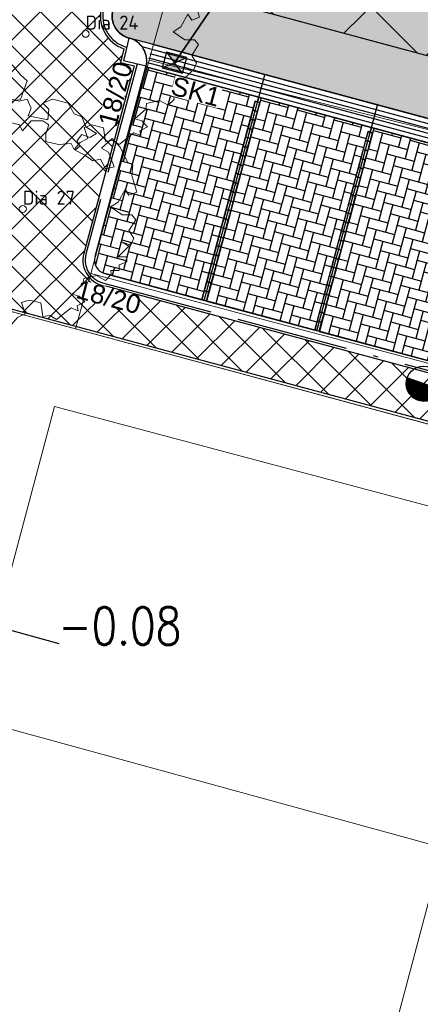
# Model space of a CAD drawing. Header units: metres. Extents: x 252743 to 254903, y 592696 to 593766.
# Tile 41 of 256: x 253680 to 253689, y 593017 to 593038. Entities that reach past the tile are written whole.
import ezdxf
from ezdxf.enums import TextEntityAlignment as Align
from ezdxf.lldxf.tags import DXFTag

# ---------------------------------------------------------------- set-up
doc = ezdxf.new("R2010")
doc.units = ezdxf.units.M
doc.set_wipeout_variables(frame=1)
for name, pattern in [('ACAD_ISO11W100', [33, 12, -3, 12, -3, 0, -3]), ('HIDDEN', [9.524999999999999, 6.35, -3.175]), ('IMPORT-KG-KADASTRAAL-SO _2_', [0]), ('IMPORT-KG-PERCEEL-SO _2_', [0])]:
    doc.linetypes.add(name, pattern=pattern)
for name, color, linetype, lineweight in [('132034000_dwg', 8, 'Continuous', 5), ('B-BH-GR-BEPLANTING_CULTUUR_HEESTERS-G', 250, 'Continuous', 18), ('B-BH-KG-GRENS_KADASTRAAL-G', 250, 'IMPORT-KG-KADASTRAAL-SO _2_', 18), ('B-BH-KG-GRENS_PERCEEL-G', 250, 'IMPORT-KG-PERCEEL-SO _2_', 18), ('B-BH-VH-OPENVERHARDING-G', 250, 'Continuous', 18), ('B-WE-GR-BOOM-S1', 8, 'Continuous', 9), ('B-WE-GR-BOOM_STAMDIAMETER-T', 7, 'Continuous', 25), ('N-RI-HWA-PVC125 KOLKAANSLUITING', 140, 'HIDDEN', 35), ('N-woningen', 1, 'Continuous', 0)]:
    doc.layers.add(name, color=color, linetype=linetype, lineweight=lineweight)
doc.layers.add('ALGEMEEN HULP', color=6, linetype='Continuous', plot=False)
doc.layers.add('B-WE-KG-GRENS_PERCEEL-G', color=7, linetype='KG-PERCEEL-SO', lineweight=18, true_color=0x00a6ff)
for name, color, linetype in [('N-GR-ARC-GROENVOORZIENING-N', 82, 'Continuous'), ('N-IN-TEKST 200', 7, 'Continuous'), ('N-KL-NUTSSTROOK', 10, 'Continuous'), ('N-RI-KOLK-STRAATKOLK', 7, 'Continuous'), ('N-WB-ARC-BETONSTEEN KF', 253, 'Continuous'), ('N-WB-ARC-SBS-KF-ROODBRUIN-PARKEREN', 24, 'Continuous'), ('N-WB-ARC-SBS-KF-ROODBRUIN-RIJBAAN', 24, 'Continuous'), ('N-WB-BAND TEKST 200', 7, 'Continuous'), ('N-WB-BAND TROTTOIRBAND 18 20', 7, 'ACAD_ISO11W100'), ('N-WB-KANTVERHARDING', 2, 'Continuous'), ('N-WB-MATERIAALGRENS', 1, 'Continuous'), ('N-WB-MOLGOOT GEBAKKEN DF', 8, 'Continuous'), ('N-WE-ZZ-HOOGTELABEL-T', 7, 'Continuous')]:
    doc.layers.add(name, color=color, linetype=linetype)
doc.layers.get('0').freeze()
doc.styles.add('N_STANDARD 200', font='arial.ttf', dxfattribs={"height": 0.4})
doc.styles.add('NLCS-ISO', font='txt')
doc.styles.add('ROMANS', font='romans.shx', dxfattribs={"height": 3})
doc.styles.get("Standard").update_dxf_attribs({"font": 'simplex.shx'})
tags = doc.linetypes.add('KG-PERCEEL-SO', pattern='A,5.5,-2,["P",Standard,S=1.8,R=0,X=-0.5,Y=-0.9],-2,5.5,-2,[5,NLCS.SHX,S=0.75,R=0,X=0,Y=0],-2', length=19).pattern_tags.tags
tags[6] = DXFTag(74, 10)

# ---------------------------------------------------------------- blocks, each defined once
blk = doc.blocks.new('SGR-BOOM_06_ST')
at = {"linetype": 'Continuous', "flags": 128}
blk.add_lwpolyline([(2.697926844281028, 3.519936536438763), (2.530031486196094, 3.938911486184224), (2.197017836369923, 4.064448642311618), (1.94450365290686, 4.524361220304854), (1.273022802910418, 4.692183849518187), (0.8554126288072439, 4.524288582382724), (1.107912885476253, 4.273186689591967), (1.064270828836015, 3.811889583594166), (0.2276521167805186, 3.979701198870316), (0.3518243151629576, 4.315444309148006), (0.1839317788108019, 4.692111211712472), (-0.1504327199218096, 4.608837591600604), (-0.4861730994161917, 4.692066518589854), (-1.154910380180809, 4.649713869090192), (-1.490634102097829, 4.483188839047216), (-1.95193375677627, 4.56504461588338), (-2.538756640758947, 4.105076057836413), (-2.119756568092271, 3.896293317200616), (-1.994180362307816, 3.643818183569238), (-1.575180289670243, 3.435035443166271), (-1.994130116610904, 2.890461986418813), (-2.538667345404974, 2.766231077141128), (-2.915367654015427, 3.099211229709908), (-2.619546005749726, 3.216664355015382), (-2.873110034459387, 3.855299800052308), (-3.627802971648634, 3.434898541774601), (-4.004453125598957, 3.015887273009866), (-3.794266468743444, 2.84803387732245), (-4.004419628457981, 2.513649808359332), (-4.424759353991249, 2.345754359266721), (-4.716801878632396, 2.05367287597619), (-5.01017267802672, 1.214316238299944), (-3.88011881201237, 0.9209648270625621), (-3.712226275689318, 0.5442979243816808), (-4.004271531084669, 0.2931597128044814), (-4.506508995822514, 0.2931262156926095), (-4.602327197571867, 0.5555981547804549), (-5.093368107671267, 0.3763383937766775), (-4.757596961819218, -0.1681847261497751), (-4.925450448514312, -0.3770066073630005), (-4.716628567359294, -0.544860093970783), (-4.88446521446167, -1.006165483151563), (-4.532341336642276, -1.182198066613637), (-4.716561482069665, -1.550699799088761), (-4.424496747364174, -1.591623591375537), (-4.292786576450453, -1.70719043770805), (-4.61907625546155, -2.106831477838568), (-3.920821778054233, -2.682045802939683), (-3.668355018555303, -2.430910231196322), (-3.459575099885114, -1.969602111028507), (-3.627456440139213, -1.760802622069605), (-3.418684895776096, -1.173935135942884), (-3.123882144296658, -1.341782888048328), (-2.788119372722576, -1.760746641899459), (-2.496040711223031, -2.010481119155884), (-2.788049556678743, -2.807529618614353), (-3.418567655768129, -2.931766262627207), (-3.668290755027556, -3.394441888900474), (-3.332530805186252, -3.771097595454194), (-2.831649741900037, -3.896623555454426), (-2.768861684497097, -4.022178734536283), (-2.70607362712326, -4.147733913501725), (-2.328058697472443, -3.728722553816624), (-1.825821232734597, -3.728689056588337), (-1.574691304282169, -3.89653972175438), (-1.698860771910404, -4.27322610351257), (-1.6988383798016, -4.608960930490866), (-1.154284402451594, -4.735848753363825), (-0.6097418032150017, -4.692139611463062), (-0.4855303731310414, -4.944614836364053), (-0.2330665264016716, -4.64980644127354), (0.1012924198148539, -4.483281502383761), (-0.05880460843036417, -4.006538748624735), (0.2691206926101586, -3.89641674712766), (0.7727313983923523, -4.023307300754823), (0.8560217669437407, -4.608790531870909), (1.149445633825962, -4.565098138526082), (1.441519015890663, -4.735675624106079), (2.070647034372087, -4.232031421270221), (2.365446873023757, -4.356206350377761), (2.321760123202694, -4.14739857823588), (2.657483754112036, -3.979508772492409), (2.406348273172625, -3.728406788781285), (2.112915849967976, -3.643810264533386), (2.574182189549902, -3.226158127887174), (2.615108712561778, -2.975036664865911), (3.159645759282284, -2.848076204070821), (3.537702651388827, -3.058226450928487), (3.787439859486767, -2.807091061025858), (3.770391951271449, -2.632754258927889), (4.123163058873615, -2.632730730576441), (4.123146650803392, -2.386717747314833), (4.458873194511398, -2.262500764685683), (4.458859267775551, -2.05369007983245), (4.082181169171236, -2.05371520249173), (4.543444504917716, -1.591025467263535), (4.250006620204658, -1.424542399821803), (4.626693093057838, -1.550076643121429), (4.752232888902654, -1.256641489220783), (4.54339981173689, -0.9209205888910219), (4.835431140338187, -0.4609716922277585), (4.667549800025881, -0.2521722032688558), (4.249928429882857, -0.2522000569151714), (3.746303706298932, 0.08486595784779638), (4.082024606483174, 0.2936990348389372), (4.375415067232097, 0.8382641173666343), (4.543299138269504, 0.5885213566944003), (4.876296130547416, 0.7127381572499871), (4.667437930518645, 1.425137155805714), (4.711079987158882, 1.886434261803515), (4.499534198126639, 1.969671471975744), (4.163754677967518, 2.639753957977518), (3.828442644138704, 3.012677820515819), (3.373874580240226, 2.603955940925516), (3.662895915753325, 2.430909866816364), (3.914056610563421, 1.801765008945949), (3.537384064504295, 1.718488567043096), (3.327180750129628, 2.136095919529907), (2.991451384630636, 2.054186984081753), (2.657064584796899, 2.305283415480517), (2.238064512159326, 2.514066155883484), (2.446864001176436, 2.681947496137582), (2.321287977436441, 2.931693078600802), (2.530081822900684, 3.184190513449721), (2.865825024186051, 3.05865353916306), (3.159240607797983, 3.226540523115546)], close=True, dxfattribs=at)
blk.add_circle((0, 0), 0.15)
at = {"layer": 'B-WE-GR-BOOM_STAMDIAMETER-T', "style": 'NLCS-ISO'}
blk.add_attdef('STAMDIAMETER', text='', height=0.3, dxfattribs=at).set_placement((0, 0), align=Align.BOTTOM_LEFT)
blk = doc.blocks.new('STRAATKOLK STR3545')
h = blk.add_hatch(color=256)
h.dxf.hatch_style = 1
h.paths.add_polyline_path([(0, 0.3499999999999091), (0.2249999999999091, 0.1749999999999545), (0.4499999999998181, 0.3499999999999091)])
h = blk.add_hatch(color=256)
h.dxf.hatch_style = 1
h.paths.add_polyline_path([(0.2249999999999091, 0.1749999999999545), (0, 0), (0.4499999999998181, 0)])
for points in [[(0, 0.3499999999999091), (0.2249999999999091, 0.1749999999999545), (0.4499999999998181, 0.3499999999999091)], [(0, 0.3499999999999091), (0, 0), (0.4499999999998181, 0), (0.4499999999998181, 0.3499999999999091)], [(0.2249999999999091, 0.1749999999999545), (0, 0), (0.4499999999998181, 0)]]:
    blk.add_lwpolyline(points, close=True)
at = {"style": 'N_STANDARD 200'}
blk.add_attdef('STRAATKOLK', (0.2971162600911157, -0.5022163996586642), '', height=0.4, dxfattribs=at)
at = {"color": 7, "true_color": 0xffffff}
blk.add_wipeout([(0.31579358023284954, -0.08776652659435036), (1.3578082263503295, -0.08776652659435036), (1.3578082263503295, -0.5248883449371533), (0.31579358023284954, -0.5248883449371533)], dxfattribs=at)
blk = doc.blocks.new('132034000_dwg_GWW-CAD Brk tekening 12A-1381409-Plot dakaanzicht')
at = {"layer": 'B-BH-KG-GRENS_KADASTRAAL-G', "color": 253, "linetype": 'Continuous', "lineweight": 9, "flags": 128}
blk.add_lwpolyline([(253702225.2121877, 593020878.0124418), (253703392, 593025347), (253700046, 593026228), (253700046, 593064797.0000001), (253700046, 593026228), (253678247, 593032109.0000001), (253675948.9999999, 593023806), (253679022.6981654, 593022963.6106)], dxfattribs=at)
at = {"layer": 'B-BH-KG-GRENS_PERCEEL-G', "color": 253, "linetype": 'Continuous', "lineweight": 9, "flags": 128}
for points in [[(253667903.677148, 593077125.9449177), (253667545, 593075562.0000001), (253667575, 593074571.0000001), (253667960, 593073747.0000001), (253668376, 593073149.0000002), (253669177, 593072632.0000002), (253670076, 593072194), (253681679, 593069399), (253691282, 593066996.0000001), (253700073, 593064797.0000001), (253700073, 593026228), (253678247, 593032109.0000001), (253675948.9999999, 593023806), (253674294, 593017788.0000001), (253672706, 593011731.0000001)], [(253679022.6981654, 593022963.6106), (253675948.9999999, 593023806), (253678247, 593032109.0000001), (253700046, 593026228)]]:
    blk.add_lwpolyline(points, dxfattribs=at)
blk = doc.blocks.new('132034000_dwg_GWW-CAD Bgt tekening 12A-1381416-Plot dakaanzicht')
at = {"layer": 'B-BH-GR-BEPLANTING_CULTUUR_HEESTERS-G', "color": 253, "lineweight": 9, "flags": 128}
blk.add_lwpolyline([(253683608, 593039190), (253683007, 593037002), (253681753, 593032438), (253681430, 593031251), (253678244, 593032110), (253678583, 593033337), (253679815, 593037796), (253680441, 593040060)], close=True, dxfattribs=at)
at = {"layer": 'B-BH-VH-OPENVERHARDING-G', "color": 253, "lineweight": 9, "flags": 128}
blk.add_lwpolyline([(253708920, 593045909), (253704939, 593031547), (253683007, 593037002), (253683608, 593039190), (253683923, 593040372), (253684656, 593043097), (253685950, 593042753), (253697878, 593039375), (253698533, 593039239), (253699201, 593039205), (253699866, 593039276), (253700512, 593039450), (253701123, 593039721), (253701685, 593040085), (253702183, 593040531), (253702607, 593041049), (253702944, 593041626), (253703188, 593042249), (253704775, 593046153), (253705010, 593046760), (253705454, 593048605), (253705574, 593049003)], dxfattribs=at)
blk.add_lwpolyline([(253704939, 593031547), (253703660, 593026625), (253684636, 593031667), (253681753, 593032438), (253683007, 593037002)], close=True, dxfattribs=at)
blk = doc.blocks.new('132034000_dwg-1357416-Plot dakaanzicht')
for name in ['132034000_dwg_GWW-CAD Brk tekening 12A-1381409-Plot dakaanzicht', '132034000_dwg_GWW-CAD Bgt tekening 12A-1381416-Plot dakaanzicht']:
    blk.add_blockref(name, (0, 0))
blk = doc.blocks.new('LICHTMAST-BLOCK')
h = blk.add_hatch()
h.set_pattern_fill('ANSI31', color=256, scale=0.005000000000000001)
h.set_pattern_definition([(45, (1.86005877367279e-10, -2.955857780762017e-12), (-0.01122532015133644, 0.01122532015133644), [])])
edge = h.paths.add_edge_path()
edge.add_line((0.3510195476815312, -0.1268117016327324), (-0.3510195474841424, 0.126811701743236))
edge.add_arc((-5.240252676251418e-15, -2.635669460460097e-14), 0.3732237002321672, 160.1368957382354, 245.7021214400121)
edge.add_arc((1.011077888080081e-10, 1.989453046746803e-11), 0.3732237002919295, 245.702121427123, 340.136895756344)
blk.add_lwpolyline([(0.3510195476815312, -0.1268117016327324), (-0.3510195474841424, 0.126811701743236, 0.3917206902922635), (-0.1535743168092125, -0.3401629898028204, 0.4370699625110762)], format="xyb", close=True)
blk.add_circle((1.86005877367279e-10, -2.955857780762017e-12), 0.3732237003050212)
at = {"layer": 'N-IN-TEKST 200', "style": 'N_STANDARD 200'}
blk.add_attdef('LICHTMAST', (0.2621579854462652, 0.3640731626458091), '', height=0.4, dxfattribs=at)

msp = doc.modelspace()

# ---------------------------------------------------------------- hatches: boundary and pattern name
at = {"layer": 'N-GR-ARC-GROENVOORZIENING-N'}
h = msp.add_hatch(dxfattribs=at)
h.set_pattern_fill('ANSI37', color=256, scale=0.15)
h.set_pattern_definition([(45, (0, 0), (-0.3367596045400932, 0.3367596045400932), []), (135, (0, 0), (-0.3367596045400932, -0.3367596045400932), [])])
edge = h.paths.add_edge_path()
edge.add_line((253680.5186022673, 593039.7805902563), (253681.5282656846, 593039.4999674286))
edge.add_arc((253681.3776655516, 593038.7652432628), 0.7499999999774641, -15.051899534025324, 78.41624488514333, ccw=False)
edge.add_line((253682.101933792, 593038.5704728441), (253681.9859146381, 593038.1390376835))
edge.add_arc((253682.7005248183, 593037.9468609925), 0.7399997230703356, 164.9478372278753, 251.19608158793)
edge.add_line((253682.4620003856, 593037.246357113), (253682.3911474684, 593036.9548383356))
edge.add_line((253682.3911474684, 593036.9548383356), (253682.6836042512, 593036.8828593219))
edge.add_line((253682.6836042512, 593036.8828593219), (253681.6036144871, 593032.8668373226))
edge.add_arc((253682.1500849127, 593032.7267285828), 0.5641457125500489, 165.6197743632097, 264.5066168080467)
edge.add_line((253682.0960787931, 593032.1651738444), (253703.1824090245, 593026.4946319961))
edge.add_line((253703.1824090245, 593026.4946319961), (253703.5203876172, 593026.4056424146))
edge.add_line((253703.5203876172, 593026.4056424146), (253703.2641935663, 593025.4326288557))
edge.add_line((253703.2641935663, 593025.4326288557), (253678.4020416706, 593032.1192073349))
edge.add_line((253678.4020416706, 593032.1192073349), (253680.5186022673, 593039.7805902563))
at = {"layer": 'N-WB-ARC-SBS-KF-ROODBRUIN-PARKEREN'}
h = msp.add_hatch(dxfattribs=at)
h.set_pattern_fill('AR-HBONE', color=256, scale=0.002, angle=209.95)
h.set_pattern_definition([(254.95, (507372.7499683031, 1186079.113453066), (0.1434668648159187, -0.2489934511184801), [0.6095999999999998, -0.2031999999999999]), (344.95, (507372.6972050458, 1186078.917223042), (0.1434668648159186, -0.2489934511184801), [0.6095999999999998, -0.2031999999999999])])
edge = h.paths.add_edge_path()
edge.add_line((253684.1328716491, 593031.875211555), (253685.2755294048, 593036.1242507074))
edge.add_line((253685.2755294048, 593036.1242507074), (253685.3238093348, 593036.1112672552))
edge.add_line((253685.3238093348, 593036.1112672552), (253685.3500569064, 593036.2088707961))
edge.add_line((253685.3500569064, 593036.2088707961), (253682.9358294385, 593036.8581055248))
edge.add_line((253682.9358294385, 593036.8581055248), (253681.8450810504, 593032.8020767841))
edge.add_arc((253682.1347883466, 593032.7241686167), 0.3000000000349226, 164.9481004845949, 254.9230468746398)
edge.add_line((253682.0567535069, 593032.4344954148), (253684.1328716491, 593031.875211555))
h = msp.add_hatch(dxfattribs=at)
h.set_pattern_fill('AR-HBONE', color=256, scale=0.002, angle=209.95)
h.set_pattern_definition([(254.95, (507375.164195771, 1186078.464218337), (0.1434668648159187, -0.2489934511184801), [0.6095999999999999, -0.2032]), (344.95, (507375.1114325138, 1186078.267988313), (0.1434668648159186, -0.2489934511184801), [0.6095999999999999, -0.2032])])
h.paths.add_polyline_path([(253686.547099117, 593031.2259768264), (253687.6897568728, 593035.4750159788), (253687.7380368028, 593035.4620325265), (253687.7642843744, 593035.5596360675), (253685.3500569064, 593036.2088707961), (253685.3242191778, 593036.1108740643), (253685.3725675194, 593036.0981265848), (253684.229845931, 593031.8488502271)])
h = msp.add_hatch(dxfattribs=at)
h.set_pattern_fill('AR-HBONE', color=256, scale=0.002, angle=209.95)
h.set_pattern_definition([(254.95, (507377.5784232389, 1186077.814983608), (0.1434668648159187, -0.2489934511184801), [0.6095999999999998, -0.2031999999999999]), (344.95, (507377.5256599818, 1186077.618753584), (0.1434668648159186, -0.2489934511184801), [0.6095999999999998, -0.2031999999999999])])
h.paths.add_polyline_path([(253688.961326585, 593030.5767420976), (253690.1039843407, 593034.82578125), (253690.1522642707, 593034.8127977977), (253690.1785118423, 593034.9104013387), (253687.7642843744, 593035.5596360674), (253687.7384466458, 593035.4616393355), (253687.7867949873, 593035.448891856), (253686.6440733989, 593031.1996154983)])
at = {"layer": 'N-WB-ARC-SBS-KF-ROODBRUIN-RIJBAAN'}
h = msp.add_hatch(dxfattribs=at)
h.set_pattern_fill('AR-HBONE', color=256, scale=0.002, angle=74.95)
h.set_pattern_definition([(119.95, (0, 0), (-0.2775113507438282, 0.07461856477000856), [0.6095999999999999, -0.2032]), (209.95, (-0.1014463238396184, 0.1760648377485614), (-0.2775113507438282, 0.07461856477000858), [0.6096, -0.2032])])
edge = h.paths.add_edge_path()
edge.add_line((253683.2663820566, 593041.7785544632), (253683.5670822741, 593042.8993643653))
edge.add_arc((253684.0478215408, 593042.7713694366), 0.4974866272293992, 74.34039588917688, 165.0910850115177, ccw=False)
edge.add_line((253684.1821039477, 593043.2503905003), (253684.656, 593043.097))
edge.add_line((253684.656, 593043.097), (253696.7349497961, 593039.8775465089))
edge.add_line((253696.7349497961, 593039.8775465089), (253697.9209189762, 593039.5587026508))
edge.add_arc((253698.7320808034, 593043.4832184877), 4.00746903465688, 258.3219289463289, 345.0273673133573)
edge.add_line((253702.6034936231, 593042.44785824), (253703.8252111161, 593047.0297140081))
edge.add_line((253703.8252111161, 593047.0297140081), (253704.3447171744, 593048.9718410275))
edge.add_line((253704.3447171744, 593048.9718410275), (253704.8900070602, 593051.033999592))
edge.add_arc((253701.025029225, 593052.0645073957), 3.99999999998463, 345.0706997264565, 435.5149292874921)
edge.add_line((253702.0255401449, 593055.937358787), (253714.5810381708, 593052.8332999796))
edge.add_arc((253713.6470045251, 593048.9200635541), 4.023162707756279, 76.57548952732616, 169.8498886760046)
edge.add_line((253709.6868066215, 593049.6290563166), (253709.1591533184, 593047.6774099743))
edge.add_line((253709.1591533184, 593047.6774099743), (253708.6478722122, 593045.7438646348))
edge.add_line((253708.6478722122, 593045.7438646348), (253704.8345690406, 593031.4868543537))
edge.add_line((253704.8345690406, 593031.4868543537), (253683.0658323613, 593037.3415310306))
edge.add_line((253683.0658323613, 593037.3415310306), (253682.5780891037, 593037.4723810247))
edge.add_arc((253682.700565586, 593037.9468664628), 0.4900376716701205, 164.9496423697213, 255.5264649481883, ccw=False)
edge.add_line((253682.2273371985, 593038.0741135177), (253682.4998708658, 593039.0854114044))
edge.add_line((253682.4998708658, 593039.0854114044), (253683.2663820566, 593041.7785544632))

# ---------------------------------------------------------------- linework, layer by layer
at = {"layer": 'ALGEMEEN HULP'}
msp.add_line((253679.7250609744, 593024.8931277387), (253681.0717076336, 593024.5244105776), dxfattribs=at)
at = {"layer": 'B-WE-KG-GRENS_PERCEEL-G', "ltscale": 0.5}
for points in [[(253675.949, 593023.806), (253678.247, 593032.109), (253700.046, 593026.228)], [(253675.949, 593023.806), (253701.184, 593016.89)]]:
    msp.add_lwpolyline(points, dxfattribs=at)
at = {"layer": 'N-GR-ARC-GROENVOORZIENING-N'}
msp.add_lwpolyline([(253680.5186022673, 593039.7805902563), (253681.5282656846, 593039.4999674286, -0.4320557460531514), (253682.101933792, 593038.5704728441), (253681.9859146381, 593038.1390376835, 0.3951622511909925), (253682.4620003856, 593037.246357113), (253682.3911474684, 593036.9548383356), (253682.6836042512, 593036.8828593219), (253681.6036144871, 593032.8668373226, 0.4604077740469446), (253682.0960787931, 593032.1651738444), (253703.1824090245, 593026.4946319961), (253703.5203876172, 593026.4056424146), (253703.2641935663, 593025.4326288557), (253678.4020416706, 593032.1192073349)], format="xyb", close=True, dxfattribs=at)
at = {"layer": 'N-RI-HWA-PVC125 KOLKAANSLUITING'}
msp.add_lwpolyline([(253686.3123689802, 593041.0053509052), (253683.5487480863, 593036.9487810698)], dxfattribs=at)
at = {"layer": 'N-WB-ARC-BETONSTEEN KF'}
for points in [[(253685.2758076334, 593036.1252852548), (253685.2238686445, 593035.932147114), (253685.320437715, 593035.9061776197), (253685.3723767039, 593036.0993157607)], [(253685.2238686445, 593035.932147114), (253685.1719296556, 593035.7390089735), (253685.2684987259, 593035.7130394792), (253685.320437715, 593035.9061776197)], [(253685.1719296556, 593035.7390089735), (253685.1199906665, 593035.5458708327), (253685.2165597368, 593035.5199013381), (253685.2684987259, 593035.7130394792)], [(253685.1199906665, 593035.5458708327), (253685.0680516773, 593035.3527326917), (253685.1646207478, 593035.3267631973), (253685.2165597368, 593035.5199013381)], [(253687.6900351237, 593035.4760505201), (253687.6380961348, 593035.2829123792), (253687.7346652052, 593035.256942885), (253687.7866041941, 593035.450081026)], [(253685.0680516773, 593035.3527326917), (253685.0161126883, 593035.1595945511), (253685.1126817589, 593035.1336250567), (253685.1646207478, 593035.3267631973)], [(253687.6380961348, 593035.2829123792), (253687.5861571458, 593035.0897742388), (253687.6827262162, 593035.0638047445), (253687.7346652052, 593035.256942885)], [(253685.0161126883, 593035.1595945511), (253684.9641736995, 593034.9664564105), (253685.0607427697, 593034.940486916), (253685.1126817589, 593035.1336250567)], [(253687.5861571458, 593035.0897742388), (253687.5342181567, 593034.896636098), (253687.6307872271, 593034.8706666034), (253687.6827262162, 593035.0638047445)], [(253684.9122347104, 593034.7733182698), (253684.8602957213, 593034.580180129), (253684.9568647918, 593034.5542106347), (253685.0088037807, 593034.7473487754)], [(253684.9641736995, 593034.9664564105), (253684.9122347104, 593034.7733182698), (253685.0088037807, 593034.7473487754), (253685.0607427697, 593034.940486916)], [(253687.5342181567, 593034.896636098), (253687.4822791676, 593034.703497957), (253687.578848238, 593034.6775284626), (253687.6307872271, 593034.8706666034)], [(253684.8602957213, 593034.580180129), (253684.8083567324, 593034.3870419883), (253684.9049258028, 593034.361072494), (253684.9568647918, 593034.5542106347)], [(253687.4822791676, 593034.703497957), (253687.4303401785, 593034.5103598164), (253687.5269092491, 593034.484390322), (253687.578848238, 593034.6775284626)], [(253684.8083567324, 593034.3870419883), (253684.7564177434, 593034.1939038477), (253684.8529868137, 593034.167934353), (253684.9049258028, 593034.361072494)], [(253687.4303401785, 593034.5103598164), (253687.3784011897, 593034.3172216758), (253687.4749702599, 593034.2912521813), (253687.5269092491, 593034.484390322)], [(253684.7564177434, 593034.1939038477), (253684.7044787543, 593034.0007657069), (253684.8010478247, 593033.9747962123), (253684.8529868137, 593034.167934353)], [(253687.3784011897, 593034.3172216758), (253687.3264622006, 593034.124083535), (253687.4230312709, 593034.0981140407), (253687.4749702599, 593034.2912521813)], [(253684.7044787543, 593034.0007657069), (253684.6525397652, 593033.8076275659), (253684.7491088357, 593033.7816580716), (253684.8010478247, 593033.9747962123)], [(253687.2745232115, 593033.9309453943), (253687.2225842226, 593033.7378072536), (253687.319153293, 593033.7118377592), (253687.371092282, 593033.9049759)], [(253687.3264622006, 593034.124083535), (253687.2745232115, 593033.9309453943), (253687.371092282, 593033.9049759), (253687.4230312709, 593034.0981140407)], [(253684.6525397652, 593033.8076275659), (253684.6006007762, 593033.6144894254), (253684.6971698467, 593033.588519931), (253684.7491088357, 593033.7816580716)], [(253687.2225842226, 593033.7378072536), (253687.1706452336, 593033.544669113), (253687.267214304, 593033.5186996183), (253687.319153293, 593033.7118377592)], [(253684.6006007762, 593033.6144894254), (253684.5486617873, 593033.4213512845), (253684.6452308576, 593033.3953817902), (253684.6971698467, 593033.588519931)], [(253687.1706452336, 593033.544669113), (253687.1187062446, 593033.3515309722), (253687.2152753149, 593033.3255614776), (253687.267214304, 593033.5186996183)], [(253684.5486617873, 593033.4213512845), (253684.4967227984, 593033.2282131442), (253684.5932918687, 593033.2022436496), (253684.6452308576, 593033.3953817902)], [(253687.1187062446, 593033.3515309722), (253687.0667672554, 593033.1583928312), (253687.1633363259, 593033.1324233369), (253687.2152753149, 593033.3255614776)], [(253684.4967227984, 593033.2282131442), (253684.4447838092, 593033.0350750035), (253684.5413528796, 593033.0091055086), (253684.5932918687, 593033.2022436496)], [(253687.0667672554, 593033.1583928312), (253687.0148282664, 593032.9652546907), (253687.1113973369, 593032.9392851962), (253687.1633363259, 593033.1324233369)], [(253684.4447838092, 593033.0350750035), (253684.3928448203, 593032.8419368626), (253684.4894138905, 593032.815967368), (253684.5413528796, 593033.0091055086)], [(253687.0148282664, 593032.9652546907), (253686.9628892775, 593032.7721165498), (253687.0594583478, 593032.7461470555), (253687.1113973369, 593032.9392851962)], [(253684.3928448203, 593032.8419368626), (253684.3409058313, 593032.648798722), (253684.4374749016, 593032.6228292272), (253684.4894138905, 593032.815967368)], [(253686.9628892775, 593032.7721165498), (253686.9109502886, 593032.5789784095), (253687.0075193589, 593032.5530089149), (253687.0594583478, 593032.7461470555)], [(253684.2889668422, 593032.4556605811), (253684.2370278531, 593032.2625224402), (253684.3335969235, 593032.2365529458), (253684.3855359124, 593032.4296910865)], [(253684.3409058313, 593032.648798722), (253684.2889668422, 593032.4556605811), (253684.3855359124, 593032.4296910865), (253684.4374749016, 593032.6228292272)], [(253686.9109502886, 593032.5789784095), (253686.8590112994, 593032.3858402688), (253686.9555803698, 593032.3598707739), (253687.0075193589, 593032.5530089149)], [(253684.2370278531, 593032.2625224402), (253684.185088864, 593032.0693842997), (253684.2816579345, 593032.0434148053), (253684.3335969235, 593032.2365529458)], [(253686.8590112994, 593032.3858402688), (253686.8070723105, 593032.1927021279), (253686.9036413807, 593032.1667326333), (253686.9555803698, 593032.3598707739)], [(253684.185088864, 593032.0693842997), (253684.1331498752, 593031.8762461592), (253684.2297189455, 593031.8502766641), (253684.2816579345, 593032.0434148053)], [(253686.8070723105, 593032.1927021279), (253686.7551333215, 593031.9995639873), (253686.8517023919, 593031.9735944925), (253686.9036413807, 593032.1667326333)], [(253686.7551333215, 593031.9995639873), (253686.7031943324, 593031.8064258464), (253686.7997634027, 593031.7804563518), (253686.8517023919, 593031.9735944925)], [(253686.6512553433, 593031.6132877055), (253686.5993163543, 593031.420149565), (253686.6958854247, 593031.3941800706), (253686.7478244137, 593031.5873182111)], [(253686.7031943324, 593031.8064258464), (253686.6512553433, 593031.6132877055), (253686.7478244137, 593031.5873182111), (253686.7997634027, 593031.7804563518)], [(253686.5993163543, 593031.420149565), (253686.5473773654, 593031.2270114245), (253686.6439464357, 593031.2010419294), (253686.6958854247, 593031.3941800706)]]:
    msp.add_lwpolyline(points, close=True, dxfattribs=at)
at = {"layer": 'N-WB-ARC-SBS-KF-ROODBRUIN-PARKEREN'}
for points in [[(253683.2663820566, 593041.7785544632), (253683.5670822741, 593042.8993643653, -0.4180562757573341), (253684.1821039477, 593043.2503905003), (253684.656, 593043.097), (253696.7349497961, 593039.8775465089), (253697.9209189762, 593039.5587026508, 0.3974704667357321), (253702.6034936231, 593042.44785824), (253703.8252111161, 593047.0297140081), (253704.3447171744, 593048.9718410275), (253704.8900070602, 593051.033999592, 0.4164862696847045), (253702.0255401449, 593055.937358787), (253714.5810381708, 593052.8332999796, 0.4310529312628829), (253709.6868066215, 593049.6290563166), (253709.1591533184, 593047.6774099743), (253708.6478722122, 593045.7438646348), (253704.8345690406, 593031.4868543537), (253683.0658323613, 593037.3415310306), (253682.5780891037, 593037.4723810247, -0.4171653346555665), (253682.2273371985, 593038.0741135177), (253682.4998708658, 593039.0854114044)], [(253684.1328716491, 593031.875211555), (253685.2755294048, 593036.1242507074), (253685.3238093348, 593036.1112672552), (253685.3500569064, 593036.2088707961), (253682.9358294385, 593036.8581055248), (253681.8450810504, 593032.8020767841, 0.4140854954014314), (253682.0567535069, 593032.4344954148)]]:
    msp.add_lwpolyline(points, format="xyb", close=True, dxfattribs=at)
for points in [[(253686.547099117, 593031.2259768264), (253687.6897568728, 593035.4750159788), (253687.7380368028, 593035.4620325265), (253687.7642843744, 593035.5596360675), (253685.3500569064, 593036.2088707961), (253685.3242191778, 593036.1108740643), (253685.3725675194, 593036.0981265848), (253684.229845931, 593031.8488502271)], [(253688.961326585, 593030.5767420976), (253690.1039843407, 593034.82578125), (253690.1522642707, 593034.8127977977), (253690.1785118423, 593034.9104013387), (253687.7642843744, 593035.5596360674), (253687.7384466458, 593035.4616393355), (253687.7867949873, 593035.448891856), (253686.6440733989, 593031.1996154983)]]:
    msp.add_lwpolyline(points, close=True, dxfattribs=at)
at = {"layer": 'N-WB-BAND TROTTOIRBAND 18 20'}
msp.add_line((253682.5706589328, 593037.4755971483), (253682.4515074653, 593036.99147472), dxfattribs=at)
at = {"layer": 'N-WB-BAND TROTTOIRBAND 18 20', "ltscale": 0.2}
for p, q in [((253682.8468215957, 593037.2972607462), (253682.8465687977, 593037.2963206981)), ((253682.8725382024, 593037.3928898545), (253682.8726629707, 593037.3933538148)), ((253682.7451541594, 593036.9192028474), (253681.6519769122, 593032.8541422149)), ((253682.9384247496, 593036.8716353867), (253682.4515074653, 593036.99147472)), ((253682.0049754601, 593032.2414497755), (253703.1952669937, 593026.5429506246))]:
    msp.add_line(p, q, dxfattribs=at)
for centre, radius, start, end in [((253682.700525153, 593037.946861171), 0.69, 164.9478171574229, 254.9825106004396), ((253682.1348224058, 593032.7242952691), 0.5000000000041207, 164.9481004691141, 254.9481004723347)]:
    msp.add_arc(centre, radius, start, end, dxfattribs=at)
at = {"layer": 'N-WB-KANTVERHARDING'}
for p, q in [((253682.5826188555, 593037.4711657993), (253682.573559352, 593037.4735962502)), ((253683.0658363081, 593037.3415299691), (253704.8345690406, 593031.4868543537)), ((253681.8450810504, 593032.8020767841), (253682.9359074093, 593036.8583954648)), ((253684.1814344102, 593031.8632614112), (253685.4799038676, 593036.6917163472)), ((253686.5956618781, 593031.2140266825), (253687.8941313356, 593036.0424816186)), ((253703.2462853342, 593026.7363363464), (253682.0569142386, 593032.4345879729))]:
    msp.add_line(p, q, dxfattribs=at)
for centre, radius, start, end in [((253682.700525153, 593037.946861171), 0.49, 164.9478171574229, 254.9825106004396), ((253682.4525730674, 593036.9897414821), 0.4999999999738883, 346.4460561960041, 76.44998972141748), ((253682.4530619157, 593036.9882424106), 0.5, 344.9481004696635, 74.98251060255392), ((253682.134822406, 593032.7242952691), 0.3000000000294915, 164.9481004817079, 254.9481004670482)]:
    msp.add_arc(centre, radius, start, end, dxfattribs=at)
at = {"layer": 'N-WB-MATERIAALGRENS'}
msp.add_line((253682.9411323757, 593036.8566794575), (253704.7041942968, 593031.0041507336), dxfattribs=at)
at = {"layer": 'N-WB-MOLGOOT GEBAKKEN DF'}
for p, q in [((253682.8465687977, 593037.2963206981), (253704.8080718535, 593031.3904271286)), ((253683.0190405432, 593037.1463867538), (253704.7821024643, 593031.2938580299)), ((253682.9671017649, 593036.9532485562), (253704.730163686, 593031.1007198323)), ((253682.993071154, 593037.049817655), (253704.7561330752, 593031.1972889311))]:
    msp.add_line(p, q, dxfattribs=at)
at = {"layer": 'N-woningen'}
for points in [[(253703.3919999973, 593025.3470000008), (253700.0459999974, 593026.2280000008), (253678.2439560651, 593032.1098409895), (253675.9510348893, 593023.8054423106), (253701.1839999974, 593016.8900000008), (253703.3919999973, 593025.3470000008)], [(253701.1839999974, 593016.8900000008), (253675.9510348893, 593023.8054423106), (253674.2939999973, 593017.7880000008), (253699.6159999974, 593010.8560000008), (253701.1839999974, 593016.8900000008)]]:
    msp.add_lwpolyline(points, close=True, dxfattribs=at)
at = {"layer": 'N-woningen', "color": 6}
msp.add_lwpolyline([(253680.9784683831, 593029.5898762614), (253669.4228239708, 592986.1506131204), (253679.5312709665, 592983.4615799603), (253691.0869153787, 593026.9008431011)], close=True, dxfattribs=at)

# ---------------------------------------------------------------- block references
at = {"layer": '132034000_dwg', "color": 253, "lineweight": 9, "xscale": 0.001, "yscale": 0.001, "zscale": 0.001}
msp.add_blockref('132034000_dwg-1357416-Plot dakaanzicht', (0, 0), dxfattribs=at)
at = {"layer": 'B-WE-GR-BOOM-S1'}
ref = msp.add_blockref('SGR-BOOM_06_ST', (253681.6429574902, 593037.5661210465, -0.31213), dxfattribs=dict(at, xscale=0.5, yscale=0.5, zscale=0.225))
ref.add_attrib('STAMDIAMETER', 'Dia 24', dxfattribs={"layer": 'B-WE-GR-BOOM_STAMDIAMETER-T', "height": 0.3, "style": 'NLCS-ISO'}).set_placement((253681.6429574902, 593037.5661210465, -0.31213), align=Align.BOTTOM_LEFT)
ref = msp.add_blockref('SGR-BOOM_06_ST', (253680.3001874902, 593033.8189510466, -0.33112), dxfattribs=dict(at, xscale=0.5, yscale=0.5, zscale=0.25))
ref.add_attrib('STAMDIAMETER', 'Dia 27', dxfattribs={"layer": 'B-WE-GR-BOOM_STAMDIAMETER-T', "height": 0.3, "style": 'NLCS-ISO'}).set_placement((253680.3001874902, 593033.8189510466, -0.33112), align=Align.BOTTOM_LEFT)
at = {"layer": 'N-IN-TEKST 200'}
msp.add_blockref('LICHTMAST-BLOCK', (253688.8800424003, 593030.0819464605), dxfattribs=at).add_auto_attribs({'LICHTMAST': 'LM'})

# ---------------------------------------------------------------- texts
at = {"layer": 'N-WE-ZZ-HOOGTELABEL-T', "style": 'ROMANS', "width": 0.8}
msp.add_text('-0.08', height=0.8, dxfattribs=at).set_placement((253681.0577615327, 593024.4960852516, -0.07726))

# ---------------------------------------------------------------- next in the draw order: texts
at = {"layer": 'N-WB-BAND TEKST 200', "char_height": 0.4, "width": 1.114358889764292, "attachment_point": 8, "style": 'N_STANDARD 200', "bg_fill": 3, "box_fill_scale": 1, "bg_fill_color": 256, "bg_fill_transparency": 0}
for insert, rotation in [((253682.4811527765, 593036.2238273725), 75.1041964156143), ((253682.0839827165, 593031.7375551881), 345.1041964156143)]:
    msp.add_mtext('{\\C7;18/20}', dxfattribs=dict(at, insert=insert, rotation=rotation))

# ---------------------------------------------------------------- next in the draw order: hatches: boundary and pattern name
at = {"layer": 'N-KL-NUTSSTROOK'}
h = msp.add_hatch(dxfattribs=at)
h.set_pattern_fill('ANSI37', color=256, scale=0.5)
h.set_pattern_definition([(45, (0, 0), (-1.122532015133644, 1.122532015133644), []), (135, (0, 0), (-1.122532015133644, -1.122532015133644), [])])
h.paths.add_polyline_path([(253707.7423224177, 593033.6043164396), (253684.0084896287, 593039.9875034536), (253680.680450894, 593040.8810826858), (253680.2754537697, 593039.4600648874), (253683.4034718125, 593038.5969192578), (253705.172204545, 593032.7422436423), (253707.3397747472, 593032.1445221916)])

# ---------------------------------------------------------------- next in the draw order: linework, layer by layer
msp.add_lwpolyline([(253707.7423224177, 593033.6043164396), (253684.0084896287, 593039.9875034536), (253680.680450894, 593040.8810826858), (253680.2754537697, 593039.4600648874), (253683.4034718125, 593038.5969192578), (253705.172204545, 593032.7422436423), (253707.3397747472, 593032.1445221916)], close=True, dxfattribs=at)

# ---------------------------------------------------------------- next in the draw order: block references
at = {"layer": 'N-RI-KOLK-STRAATKOLK', "rotation": 344.8885518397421}
msp.add_blockref('STRAATKOLK STR3545', (253683.2859064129, 593036.8384893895), dxfattribs=at).add_auto_attribs({'STRAATKOLK': 'SK1'})

doc.saveas('drawing.dxf')
